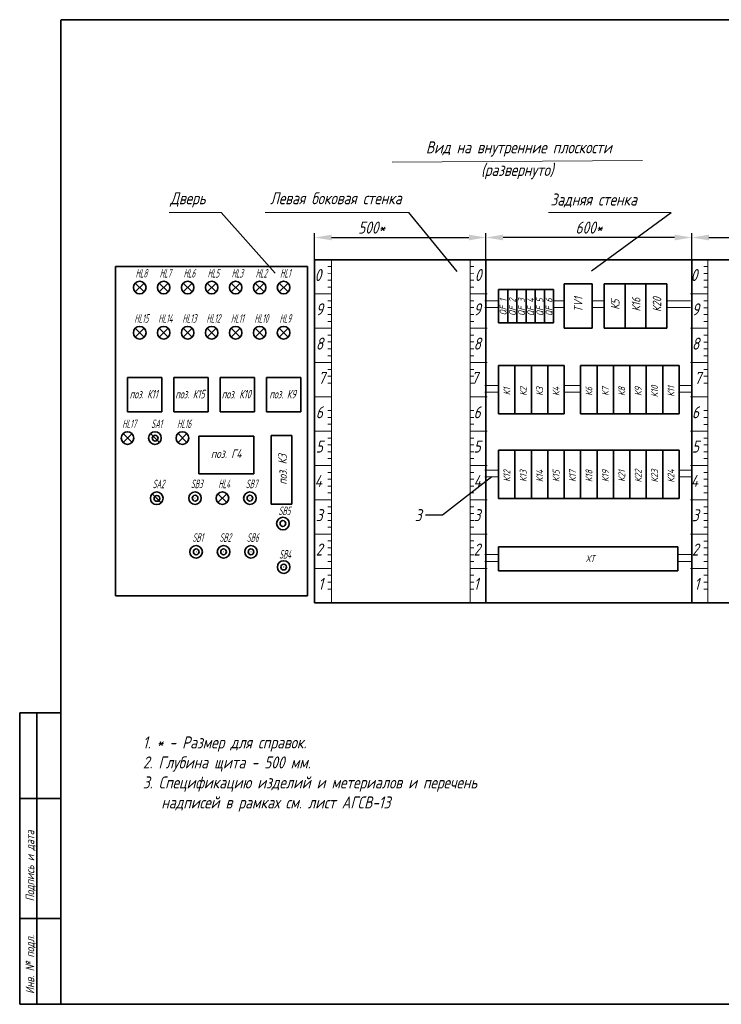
# Model space of a CAD drawing. Header units: millimetres. Extents: x -202 to 205, y 5 to 292.
# Tile 1 of 2: x -202 to 3, y 5 to 292. Entities that reach past the tile are written whole.
import ezdxf
from ezdxf.enums import TextEntityAlignment as Align

# ---------------------------------------------------------------- set-up
doc = ezdxf.new("R2010")
doc.units = ezdxf.units.MM
doc.header["$PDMODE"] = 34
doc.layers.add('НадписиРамки', color=7, linetype='Continuous')
for name, color, linetype, lineweight in [('ОснСхема', 7, 'Continuous', 35), ('Размеры', 7, 'Continuous', 15), ('Рамка', 7, 'Continuous', 35)]:
    doc.layers.add(name, color=color, linetype=linetype, lineweight=lineweight)
doc.styles.add('Надпись', font='GOST.TTF', dxfattribs={"oblique": 15, "height": 3.5})
doc.dimstyles.new('MY', dxfattribs={"dimtxt": 3.5, "dimasz": 5, "dimexe": 1.25, "dimexo": 0, "dimgap": 1.125, "dimtad": 1, "dimdec": 0, "dimlfac": 5, "dimtxsty": 'Надпись', "dimcen": 2.5, "dimadec": 0, "dimazin": 0, "dimtfac": 1, "dimtdec": 0, "dimtmove": 0, "dimatfit": 3, "dimfxl": 0, "dimlwd": 25, "dimarcsym": 0})

# ---------------------------------------------------------------- blocks, each defined once
blk = doc.blocks.new('*D11')
at = {"layer": 'Defpoints', "color": 0, "ltscale": 0.4}
for p in [(-66.04, 228.51), (-66.04, 222.04), (-6.04, 222.04)]:
    blk.add_point(p, dxfattribs=at)
at = {"layer": 'Размеры', "color": 0, "lineweight": -2, "ltscale": 0.4}
for p, q in [((-66.04, 222.04), (-66.04, 229.76)), ((-6.04, 222.04), (-6.04, 229.76))]:
    blk.add_line(p, q, dxfattribs=at)
at = {"layer": 'Размеры', "color": 0, "lineweight": 25, "ltscale": 0.4}
blk.add_line((-11.04, 228.51), (-61.04, 228.51), dxfattribs=at)
at = {"layer": 'Размеры', "color": 0, "ltscale": 0.4}
for points in [[(-61.04, 229.34), (-61.04, 227.68), (-66.04, 228.51)], [(-11.04, 229.34), (-11.04, 227.68), (-6.04, 228.51)]]:
    blk.add_solid(points, dxfattribs=at)
at = {"layer": 'Размеры', "color": 0, "ltscale": 0.4, "insert": (-36.04, 231.39), "char_height": 3.5, "attachment_point": 5, "style": 'Надпись'}
blk.add_mtext('600*', dxfattribs=at)
blk = doc.blocks.new('_None')
blk = doc.blocks.new('*D12')
at = {"layer": 'Defpoints', "color": 0, "ltscale": 0.4}
for p in [(-66.04, 228.51), (-116.04, 222.04), (-66.04, 222.04)]:
    blk.add_point(p, dxfattribs=at)
at = {"layer": 'Размеры', "color": 0, "lineweight": -2, "ltscale": 0.4}
for p, q in [((-116.04, 222.04), (-116.04, 229.76)), ((-66.04, 222.04), (-66.04, 229.76))]:
    blk.add_line(p, q, dxfattribs=at)
at = {"layer": 'Размеры', "color": 0, "lineweight": 25, "ltscale": 0.4}
blk.add_line((-111.04, 228.51), (-71.04, 228.51), dxfattribs=at)
at = {"layer": 'Размеры', "color": 0, "ltscale": 0.4}
for points in [[(-111.04, 229.34), (-111.04, 227.68), (-116.04, 228.51)], [(-71.04, 229.34), (-71.04, 227.68), (-66.04, 228.51)]]:
    blk.add_solid(points, dxfattribs=at)
at = {"layer": 'Размеры', "color": 0, "ltscale": 0.4, "insert": (-99.4, 231.39), "char_height": 3.5, "attachment_point": 5, "style": 'Надпись'}
blk.add_mtext('500*', dxfattribs=at)
blk = doc.blocks.new('*D13')
at = {"layer": 'Defpoints', "color": 0, "ltscale": 0.4}
for p in [(43.96, 228.51), (-6.04, 222.04), (43.96, 222.04)]:
    blk.add_point(p, dxfattribs=at)
at = {"layer": 'Размеры', "color": 0, "lineweight": -2, "ltscale": 0.4}
for p, q in [((-6.04, 222.04), (-6.04, 229.76)), ((43.96, 222.04), (43.96, 229.76))]:
    blk.add_line(p, q, dxfattribs=at)
at = {"layer": 'Размеры', "color": 0, "lineweight": 25, "ltscale": 0.4}
blk.add_line((-1.04, 228.51), (38.96, 228.51), dxfattribs=at)
at = {"layer": 'Размеры', "color": 0, "ltscale": 0.4}
for points in [[(-1.04, 229.34), (-1.04, 227.68), (-6.04, 228.51)], [(38.96, 229.34), (38.96, 227.68), (43.96, 228.51)]]:
    blk.add_solid(points, dxfattribs=at)
at = {"layer": 'Размеры', "color": 0, "ltscale": 0.4, "insert": (18.96, 231.39), "char_height": 3.5, "attachment_point": 5, "style": 'Надпись'}
blk.add_mtext('500*', dxfattribs=at)

msp = doc.modelspace()

# ---------------------------------------------------------------- linework, layer by layer
at = {"layer": 'ОснСхема', "ltscale": 0.4}
for p, q in [((-116.04, 222.04), (-66.04, 222.04)), ((-116.04, 222.04), (-116.04, 122.04)), ((-66.04, 222.04), (-6.04, 222.04)), ((-66.04, 222.04), (-66.04, 122.04)), ((-6.04, 222.04), (43.96, 222.04)), ((-6.04, 122.04), (-6.04, 222.04)), ((-174.04, 220.04), (-174.04, 124.04)), ((-118.04, 220.04), (-174.04, 220.04)), ((-118.04, 124.04), (-118.04, 220.04)), ((-165.71, 215.23), (-168.31, 212.63)), ((-165.71, 212.63), (-168.31, 215.23)), ((-158.72, 215.23), (-161.32, 212.63)), ((-158.72, 212.63), (-161.32, 215.23)), ((-151.72, 215.23), (-154.32, 212.63)), ((-151.72, 212.63), (-154.32, 215.23)), ((-144.73, 215.23), (-147.33, 212.63)), ((-144.73, 212.63), (-147.33, 215.23)), ((-137.73, 215.23), (-140.33, 212.63)), ((-137.73, 212.63), (-140.33, 215.23)), ((-130.73, 215.23), (-133.33, 212.63)), ((-130.73, 212.63), (-133.33, 215.23)), ((-123.74, 212.63), (-126.34, 215.23)), ((-123.74, 215.23), (-126.34, 212.63)), ((-62.38, 213.36), (-59.7, 213.36)), ((-62.38, 203.6), (-62.38, 213.36)), ((-59.7, 213.36), (-57.03, 213.36)), ((-59.7, 203.6), (-59.7, 213.36)), ((-59.7, 203.6), (-59.7, 213.36)), ((-57.03, 213.36), (-54.35, 213.36)), ((-57.03, 203.6), (-57.03, 213.36)), ((-57.03, 203.6), (-57.03, 213.36)), ((-54.35, 213.36), (-51.67, 213.36)), ((-54.35, 203.6), (-54.35, 213.36)), ((-54.35, 203.6), (-54.35, 213.36)), ((-51.67, 213.36), (-49, 213.36)), ((-51.67, 203.6), (-51.67, 213.36)), ((-51.67, 203.6), (-51.67, 213.36)), ((-49, 213.36), (-46.32, 213.36)), ((-49, 203.6), (-49, 213.36)), ((-49, 203.6), (-49, 213.36)), ((-46.32, 203.6), (-46.32, 213.36)), ((-35.07, 215.02), (-43.2, 215.02)), ((-43.2, 215.02), (-43.2, 202.06)), ((-35.07, 202.06), (-35.07, 215.02)), ((-25.48, 215.02), (-31.57, 215.02)), ((-31.57, 215.02), (-31.57, 202.06)), ((-19.39, 215.02), (-25.48, 215.02)), ((-25.48, 215.02), (-25.48, 202.06)), ((-25.48, 202.06), (-25.48, 215.02)), ((-13.3, 215.02), (-19.39, 215.02)), ((-19.39, 215.02), (-19.39, 202.06)), ((-19.39, 202.06), (-19.39, 215.02)), ((-13.3, 202.06), (-13.3, 215.02)), ((-165.71, 199.46), (-168.31, 202.06)), ((-165.71, 202.06), (-168.31, 199.46)), ((-158.72, 199.46), (-161.32, 202.06)), ((-158.72, 202.06), (-161.32, 199.46)), ((-151.72, 199.46), (-154.32, 202.06)), ((-151.72, 202.06), (-154.32, 199.46)), ((-144.73, 199.46), (-147.33, 202.06)), ((-144.73, 202.06), (-147.33, 199.46)), ((-137.73, 199.46), (-140.33, 202.06)), ((-137.73, 202.06), (-140.33, 199.46)), ((-130.73, 199.46), (-133.33, 202.06)), ((-130.73, 202.06), (-133.33, 199.46)), ((-123.74, 199.46), (-126.34, 202.06)), ((-123.74, 202.06), (-126.34, 199.46)), ((-59.7, 203.6), (-62.38, 203.6)), ((-57.03, 203.6), (-59.7, 203.6)), ((-54.35, 203.6), (-57.03, 203.6)), ((-51.67, 203.6), (-54.35, 203.6)), ((-49, 203.6), (-51.67, 203.6)), ((-46.32, 203.6), (-49, 203.6)), ((-43.2, 202.06), (-35.07, 202.06)), ((-31.57, 202.06), (-25.48, 202.06)), ((-25.48, 202.06), (-19.39, 202.06)), ((-19.39, 202.06), (-13.3, 202.06)), ((-62.38, 191.2), (-57.6, 191.2)), ((-62.38, 177.08), (-62.38, 191.2)), ((-57.6, 177.08), (-57.6, 191.2)), ((-57.6, 191.2), (-52.81, 191.2)), ((-57.6, 191.2), (-57.6, 177.08)), ((-52.81, 177.08), (-52.81, 191.2)), ((-52.81, 191.2), (-48.02, 191.2)), ((-52.81, 191.2), (-52.81, 177.08)), ((-48.02, 191.2), (-43.24, 191.2)), ((-48.02, 177.08), (-48.02, 191.2)), ((-48.02, 191.2), (-48.02, 177.08)), ((-43.24, 177.08), (-43.24, 191.2)), ((-43.24, 191.2), (-43.24, 177.08)), ((-38.45, 177.08), (-38.45, 191.2)), ((-38.45, 191.2), (-33.66, 191.2)), ((-38.45, 191.2), (-38.45, 177.08)), ((-33.66, 177.08), (-33.66, 191.2)), ((-33.66, 191.2), (-28.88, 191.2)), ((-33.66, 191.2), (-33.66, 177.08)), ((-28.88, 177.08), (-28.88, 191.2)), ((-28.88, 191.2), (-24.09, 191.2)), ((-28.88, 191.2), (-28.88, 177.08)), ((-24.09, 177.08), (-24.09, 191.2)), ((-24.09, 191.2), (-19.31, 191.2)), ((-24.09, 191.2), (-24.09, 177.08)), ((-19.31, 177.08), (-19.31, 191.2)), ((-19.31, 191.2), (-14.52, 191.2)), ((-19.31, 191.2), (-19.31, 177.08)), ((-14.52, 177.08), (-14.52, 191.2)), ((-14.52, 191.2), (-9.73, 191.2)), ((-14.52, 191.2), (-14.52, 177.08)), ((-9.73, 191.2), (-9.73, 177.08)), ((-160.53, 187.66), (-170.53, 187.66)), ((-170.53, 187.66), (-170.53, 177.66)), ((-160.53, 177.66), (-160.53, 187.66)), ((-147.03, 187.66), (-157.03, 187.66)), ((-157.03, 187.66), (-157.03, 177.66)), ((-147.03, 177.66), (-147.03, 187.66)), ((-143.53, 187.66), (-143.53, 177.66)), ((-133.53, 187.66), (-143.53, 187.66)), ((-133.53, 177.66), (-133.53, 187.66)), ((-120.03, 187.66), (-130.03, 187.66)), ((-130.03, 187.66), (-130.03, 177.66)), ((-120.03, 177.66), (-120.03, 187.66)), ((-170.53, 177.66), (-160.53, 177.66)), ((-157.03, 177.66), (-147.03, 177.66)), ((-143.53, 177.66), (-133.53, 177.66)), ((-130.03, 177.66), (-120.03, 177.66)), ((-57.6, 177.08), (-62.38, 177.08)), ((-52.81, 177.08), (-57.6, 177.08)), ((-48.02, 177.08), (-52.81, 177.08)), ((-43.24, 177.08), (-48.02, 177.08)), ((-33.66, 177.08), (-38.45, 177.08)), ((-28.88, 177.08), (-33.66, 177.08)), ((-24.09, 177.08), (-28.88, 177.08)), ((-19.31, 177.08), (-24.09, 177.08)), ((-14.52, 177.08), (-19.31, 177.08)), ((-9.73, 177.08), (-14.52, 177.08)), ((-169.23, 168.75), (-171.83, 171.35)), ((-169.22, 171.35), (-171.82, 168.75)), ((-161.26, 168.75), (-163.86, 171.35)), ((-153.23, 168.75), (-155.83, 171.35)), ((-153.22, 171.35), (-155.82, 168.75)), ((-149.75, 170.6), (-149.75, 159.6)), ((-133.75, 170.6), (-149.75, 170.6)), ((-133.75, 159.6), (-133.75, 170.6)), ((-128.63, 170.76), (-122.63, 170.76)), ((-128.63, 170.76), (-128.63, 150.76)), ((-122.63, 150.76), (-122.63, 170.76)), ((-62.38, 152.41), (-62.38, 166.53)), ((-62.38, 166.53), (-57.6, 166.53)), ((-57.6, 166.53), (-57.6, 152.41)), ((-57.6, 166.53), (-52.81, 166.53)), ((-57.6, 152.41), (-57.6, 166.53)), ((-52.81, 166.53), (-52.81, 152.41)), ((-52.81, 166.53), (-48.02, 166.53)), ((-52.81, 152.41), (-52.81, 166.53)), ((-48.02, 166.53), (-43.24, 166.53)), ((-48.02, 166.53), (-48.02, 152.41)), ((-48.02, 152.41), (-48.02, 166.53)), ((-43.24, 166.53), (-43.24, 152.41)), ((-43.24, 166.53), (-38.45, 166.53)), ((-43.24, 152.41), (-43.24, 166.53)), ((-38.45, 166.53), (-38.45, 152.41)), ((-38.45, 166.53), (-33.66, 166.53)), ((-38.45, 152.41), (-38.45, 166.53)), ((-33.66, 166.53), (-33.66, 152.41)), ((-33.66, 166.53), (-28.88, 166.53)), ((-33.66, 152.41), (-33.66, 166.53)), ((-28.88, 166.53), (-28.88, 152.41)), ((-28.88, 166.53), (-24.09, 166.53)), ((-28.88, 152.41), (-28.88, 166.53)), ((-24.09, 166.53), (-24.09, 152.41)), ((-24.09, 166.53), (-19.31, 166.53)), ((-24.09, 152.41), (-24.09, 166.53)), ((-19.31, 166.53), (-19.31, 152.41)), ((-19.31, 166.53), (-14.52, 166.53)), ((-19.31, 152.41), (-19.31, 166.53)), ((-14.52, 152.41), (-14.52, 166.53)), ((-14.52, 166.53), (-9.73, 166.53)), ((-14.52, 166.53), (-14.52, 152.41)), ((-14.52, 166.53), (-14.52, 152.41)), ((-9.73, 166.53), (-9.73, 152.41)), ((-149.75, 159.6), (-133.75, 159.6)), ((-160.73, 151.2), (-163.33, 153.8)), ((-141.58, 153.83), (-144.18, 151.23)), ((-141.58, 151.23), (-144.18, 153.83)), ((-57.6, 152.41), (-62.38, 152.41)), ((-52.81, 152.41), (-57.6, 152.41)), ((-48.02, 152.41), (-52.81, 152.41)), ((-43.24, 152.41), (-48.02, 152.41)), ((-38.45, 152.41), (-43.24, 152.41)), ((-33.66, 152.41), (-38.45, 152.41)), ((-28.88, 152.41), (-33.66, 152.41)), ((-24.09, 152.41), (-28.88, 152.41)), ((-19.31, 152.41), (-24.09, 152.41)), ((-14.52, 152.41), (-19.31, 152.41)), ((-9.73, 152.41), (-14.52, 152.41)), ((-128.63, 150.76), (-122.63, 150.76)), ((-62.38, 138.35), (-10.07, 138.35)), ((-62.38, 131.35), (-62.38, 138.35)), ((-10.07, 138.35), (-10.07, 131.35)), ((-10.07, 131.35), (-62.38, 131.35)), ((-174.04, 124.04), (-118.04, 124.04)), ((-116.04, 122.04), (-66.04, 122.04)), ((-66.04, 122.04), (-6.04, 122.04)), ((43.96, 122.04), (-6.04, 122.04))]:
    msp.add_line(p, q, dxfattribs=at)
for centre, radius in [((-167.01, 213.93), 1.84), ((-160.02, 213.93), 1.84), ((-153.02, 213.93), 1.84), ((-146.02, 213.93), 1.84), ((-139.03, 213.93), 1.84), ((-132.03, 213.93), 1.84), ((-125.04, 213.93), 1.84), ((-167.01, 200.76), 1.84), ((-160.02, 200.76), 1.84), ((-153.02, 200.76), 1.84), ((-146.02, 200.76), 1.84), ((-139.03, 200.76), 1.84), ((-132.03, 200.76), 1.84), ((-125.04, 200.76), 1.84), ((-170.56, 170.05), 1.84), ((-162.56, 170.05), 1.84), ((-162.51, 170.02), 0.838), ((-154.56, 170.05), 1.84), ((-162.03, 152.51), 1.84), ((-161.97, 152.47), 0.838), ((-150.88, 152.53), 1.84), ((-150.85, 152.53), 0.838), ((-142.88, 152.53), 1.84), ((-134.88, 152.53), 1.84), ((-134.88, 152.53), 0.838), ((-125.24, 145.14), 1.84), ((-125.24, 145.14), 0.838), ((-150.56, 136.89), 1.84), ((-142.56, 136.89), 1.84), ((-134.56, 136.89), 1.84), ((-150.53, 136.89), 0.838), ((-142.56, 136.89), 0.838), ((-134.56, 136.89), 0.838), ((-125.03, 132.45), 1.84), ((-125.03, 132.45), 0.838)]:
    msp.add_circle(centre, radius, dxfattribs=at)
at = {"layer": 'Размеры', "ltscale": 0.4}
for p, q in [((-20.36, 250.94), (-93.43, 250.49)), ((-143.29, 235.8), (-158.4, 235.8)), ((-88.53, 235.8), (-130.44, 235.8)), ((-12.09, 235.8), (-47.86, 235.8)), ((-111.04, 222.06), (-111.04, 182.06)), ((-70.7, 222.06), (-70.7, 182.06)), ((-1.38, 222.05), (-1.38, 182.05)), ((-111.04, 220.06), (-112.15, 220.07)), ((-70.7, 220.06), (-69.59, 220.07)), ((-1.38, 220.05), (-2.49, 220.06)), ((-111.04, 218.06), (-112.15, 218.07)), ((-111.04, 216.06), (-112.15, 216.07)), ((-70.7, 218.06), (-69.59, 218.07)), ((-70.7, 216.06), (-69.59, 216.07)), ((-1.38, 218.05), (-2.49, 218.06)), ((-1.38, 216.05), (-2.49, 216.06)), ((-111.04, 214.06), (-112.15, 214.07)), ((-70.7, 214.06), (-69.59, 214.07)), ((-1.38, 214.05), (-2.49, 214.06)), ((-111.04, 212.06), (-116.04, 212.07)), ((-111.05, 210.06), (-112.16, 210.06)), ((-70.7, 212.06), (-65.7, 212.07)), ((-70.69, 210.06), (-69.57, 210.06)), ((-62.38, 210.06), (-66.38, 210.06)), ((-43.2, 210.06), (-46.32, 210.06)), ((-31.57, 210.06), (-35.07, 210.06)), ((-6.38, 210.06), (-13.3, 210.06)), ((-1.38, 212.05), (-6.38, 212.06)), ((-1.39, 210.05), (-2.5, 210.05)), ((-111.05, 208.06), (-112.16, 208.06)), ((-70.69, 208.06), (-69.57, 208.06)), ((-62.38, 208.06), (-66.38, 208.06)), ((-43.2, 208.06), (-46.32, 208.06)), ((-31.57, 208.06), (-35.07, 208.06)), ((-6.38, 208.06), (-13.3, 208.06)), ((-1.39, 208.05), (-2.5, 208.05)), ((-111.05, 206.06), (-112.16, 206.06)), ((-111.05, 204.06), (-112.16, 204.06)), ((-70.69, 206.06), (-69.57, 206.06)), ((-70.69, 204.06), (-69.57, 204.06)), ((-1.39, 206.05), (-2.5, 206.05)), ((-1.39, 204.05), (-2.5, 204.05)), ((-111.04, 202.06), (-116.04, 202.06)), ((-70.7, 202.06), (-65.7, 202.06)), ((-1.38, 202.05), (-6.38, 202.05)), ((-111.04, 200.06), (-112.15, 200.06)), ((-111.04, 198.06), (-112.15, 198.06)), ((-70.7, 200.06), (-69.59, 200.06)), ((-70.7, 198.06), (-69.59, 198.06)), ((-1.38, 200.05), (-2.49, 200.05)), ((-1.38, 198.05), (-2.49, 198.05)), ((-111.04, 196.06), (-112.15, 196.06)), ((-70.7, 196.06), (-69.59, 196.06)), ((-1.38, 196.05), (-2.49, 196.05)), ((-111.04, 194.06), (-112.15, 194.06)), ((-70.7, 194.06), (-69.59, 194.06)), ((-1.38, 194.05), (-2.49, 194.05)), ((-111.04, 192.06), (-116.04, 192.06)), ((-111.04, 190.06), (-112.15, 190.06)), ((-70.7, 192.06), (-65.7, 192.06)), ((-70.7, 190.06), (-69.59, 190.06)), ((-1.38, 192.05), (-6.38, 192.05)), ((-1.38, 190.05), (-2.49, 190.05)), ((-111.04, 188.06), (-112.15, 188.06)), ((-70.7, 188.06), (-69.59, 188.06)), ((-1.38, 188.05), (-2.49, 188.05)), ((-111.04, 186.06), (-112.15, 186.06)), ((-70.7, 186.06), (-69.59, 186.06)), ((-62.38, 185.4), (-66.38, 185.4)), ((-38.45, 185.4), (-43.24, 185.4)), ((-6.04, 185.4), (-9.73, 185.4)), ((-1.38, 186.05), (-2.49, 186.05)), ((-111.04, 182.06), (-116.04, 182.06)), ((-111.04, 182.06), (-111.04, 122.05)), ((-70.7, 182.06), (-70.7, 122.05)), ((-70.7, 182.06), (-65.7, 182.06)), ((-62.38, 183.4), (-66.38, 183.4)), ((-38.45, 183.4), (-43.24, 183.4)), ((-6.04, 183.4), (-9.73, 183.4)), ((-1.38, 182.05), (-6.38, 182.05)), ((-1.38, 182.05), (-1.38, 122.04)), ((-111.04, 178.06), (-112.15, 178.06)), ((-70.7, 178.06), (-69.59, 178.06)), ((-1.38, 178.05), (-2.49, 178.05)), ((-111.04, 176.06), (-112.15, 176.06)), ((-70.7, 176.06), (-69.59, 176.06)), ((-1.38, 176.05), (-2.49, 176.05)), ((-111.04, 174.06), (-112.15, 174.06)), ((-70.7, 174.06), (-69.59, 174.06)), ((-1.38, 174.05), (-2.49, 174.05)), ((-111.04, 172.06), (-116.04, 172.06)), ((-111.04, 170.06), (-112.15, 170.06)), ((-70.7, 172.06), (-65.7, 172.06)), ((-70.7, 170.06), (-69.59, 170.06)), ((-1.38, 172.05), (-6.38, 172.05)), ((-1.38, 170.05), (-2.49, 170.05)), ((-111.04, 168.06), (-112.15, 168.06)), ((-70.7, 168.06), (-69.59, 168.06)), ((-1.38, 168.05), (-2.49, 168.05)), ((-111.04, 166.06), (-112.15, 166.06)), ((-111.04, 164.06), (-112.15, 164.06)), ((-70.7, 166.06), (-69.59, 166.06)), ((-70.7, 164.06), (-69.59, 164.06)), ((-1.38, 166.05), (-2.49, 166.05)), ((-1.38, 164.05), (-2.49, 164.05)), ((-111.04, 162.05), (-116.04, 162.05)), ((-70.7, 162.05), (-65.7, 162.05)), ((-62.38, 160.74), (-66.38, 160.74)), ((-6.04, 160.74), (-9.73, 160.74)), ((-1.38, 162.04), (-6.38, 162.04)), ((-111.04, 160.05), (-112.15, 160.06)), ((-111.04, 158.05), (-112.15, 158.06)), ((-70.7, 160.05), (-69.59, 160.06)), ((-70.7, 158.05), (-69.59, 158.06)), ((-62.38, 158.74), (-66.38, 158.74)), ((-6.04, 158.74), (-9.73, 158.74)), ((-1.38, 160.04), (-2.49, 160.05)), ((-1.38, 158.04), (-2.49, 158.05)), ((-111.04, 156.05), (-112.15, 156.06)), ((-70.7, 156.05), (-69.59, 156.06)), ((-1.38, 156.04), (-2.49, 156.05)), ((-111.04, 154.05), (-112.15, 154.06)), ((-70.7, 154.05), (-69.59, 154.06)), ((-1.38, 154.04), (-2.49, 154.05)), ((-111.04, 152.05), (-116.04, 152.06)), ((-111.05, 150.05), (-112.16, 150.05)), ((-70.7, 152.05), (-65.7, 152.06)), ((-70.69, 150.05), (-69.57, 150.05)), ((-1.38, 152.04), (-6.38, 152.05)), ((-1.39, 150.04), (-2.5, 150.04)), ((-111.05, 148.05), (-112.16, 148.05)), ((-70.69, 148.05), (-69.57, 148.05)), ((-1.39, 148.04), (-2.5, 148.04)), ((-111.05, 146.05), (-112.16, 146.05)), ((-111.05, 144.05), (-112.16, 144.05)), ((-70.69, 146.05), (-69.57, 146.05)), ((-70.69, 144.05), (-69.57, 144.05)), ((-1.39, 146.04), (-2.5, 146.04)), ((-1.39, 144.04), (-2.5, 144.04)), ((-111.04, 142.05), (-116.04, 142.05)), ((-70.7, 142.05), (-65.7, 142.05)), ((-1.38, 142.04), (-6.38, 142.04)), ((-111.04, 140.05), (-112.15, 140.05)), ((-111.04, 138.05), (-112.15, 138.05)), ((-70.7, 140.05), (-69.59, 140.05)), ((-70.7, 138.05), (-69.59, 138.05)), ((-1.38, 140.04), (-2.49, 140.04)), ((-1.38, 138.04), (-2.49, 138.04)), ((-111.04, 136.05), (-112.15, 136.05)), ((-70.7, 136.05), (-69.59, 136.05)), ((-62.38, 136.07), (-66.38, 136.07)), ((-6.04, 136.07), (-10.07, 136.07)), ((-1.38, 136.04), (-2.49, 136.04)), ((-111.04, 132.05), (-116.04, 132.05)), ((-111.04, 134.05), (-112.15, 134.05)), ((-70.7, 134.05), (-69.59, 134.05)), ((-70.7, 132.05), (-65.7, 132.05)), ((-62.38, 134.07), (-66.38, 134.07)), ((-6.04, 134.07), (-10.07, 134.07)), ((-1.38, 132.04), (-6.38, 132.04)), ((-1.38, 134.04), (-2.49, 134.04)), ((-111.04, 130.05), (-112.15, 130.05)), ((-70.7, 130.05), (-69.59, 130.05)), ((-1.38, 130.04), (-2.49, 130.04)), ((-111.04, 128.05), (-112.15, 128.05)), ((-70.7, 128.05), (-69.59, 128.05)), ((-1.38, 128.04), (-2.49, 128.04)), ((-111.04, 126.05), (-112.15, 126.05)), ((-70.7, 126.05), (-69.59, 126.05)), ((-1.38, 126.04), (-2.49, 126.04))]:
    msp.add_line(p, q, dxfattribs=at)
for centre in [(-166.98, 213.93), (-159.98, 213.93), (-152.98, 213.93), (-145.99, 213.93), (-138.99, 213.93), (-132, 213.93), (-125, 213.93), (-166.98, 200.76), (-159.98, 200.76), (-152.98, 200.76), (-145.99, 200.76), (-138.99, 200.76), (-132, 200.76), (-125, 200.76), (-170.53, 170.05), (-162.53, 170.05), (-154.53, 170.05), (-161.99, 152.5), (-150.85, 152.53), (-142.85, 152.53), (-134.85, 152.53), (-150.53, 136.89), (-142.53, 136.89), (-134.53, 136.89), (-125, 132.45)]:
    msp.add_circle(centre, 0.0378, dxfattribs=at)
at = {"layer": 'Рамка'}
for p, q in [((-190, 5), (-190, 292)), ((-189.88, 292), (205, 292)), ((-190, 90), (-202, 90)), ((-202, 5), (-202, 90)), ((-197, 5), (-197, 90)), ((-190, 65), (-202, 65)), ((-190, 30), (-202, 30)), ((-190, 5), (-202, 5)), ((-190, 5), (205, 5))]:
    msp.add_line(p, q, dxfattribs=at)

# ---------------------------------------------------------------- texts
at = {"layer": 'НадписиРамки', "style": 'Надпись', "oblique": 15}
for s, p in [('Подпись и дата', (-197, 35)), ('Инв. № подл.', (-197, 8))]:
    msp.add_text(s, height=2.5, rotation=90, dxfattribs=at).set_placement(p, align=Align.BOTTOM_LEFT)
at = {"layer": 'ОснСхема', "ltscale": 0.4, "style": 'Надпись', "oblique": 15}
for s, height, p in [('QF 1', 2, (-60.04, 208.18)), ('QF 2', 2, (-57.36, 208.18)), ('QF 3', 2, (-54.69, 208.18)), ('QF 4', 2, (-52.01, 208.18)), ('QF 5', 2, (-49.33, 208.18)), ('QF 6', 2, (-46.66, 208.18)), ('TV1', 2.5, (-37.89, 208.94)), ('К5', 2.5, (-27.11, 208.94)), ('К16', 2.5, (-21.02, 208.94)), ('К20', 2.5, (-14.93, 208.94)), ('К1', 2, (-58.96, 183.64)), ('К2', 2, (-54.18, 183.64)), ('К3', 2, (-49.39, 183.64)), ('К4', 2, (-44.6, 183.64)), ('К6', 2, (-35.03, 183.64)), ('К7', 2, (-30.25, 183.64)), ('К8', 2, (-25.46, 183.64)), ('К9', 2, (-20.67, 183.64)), ('К10', 2, (-15.89, 183.64)), ('К11', 2, (-11.1, 183.64)), ('поз. К3', 2.5, (-124.12, 160.91)), ('К12', 2, (-58.96, 158.98)), ('К13', 2, (-54.18, 158.98)), ('К14', 2, (-49.39, 158.98)), ('К15', 2, (-44.6, 158.98)), ('К17', 2, (-39.82, 158.98)), ('К18', 2, (-35.03, 158.98)), ('К19', 2, (-30.25, 158.98)), ('К21', 2, (-25.46, 158.98)), ('К22', 2, (-20.67, 158.98)), ('К23', 2, (-15.89, 158.98)), ('К24', 2, (-11.1, 158.98))]:
    msp.add_text(s, height=height, rotation=90, dxfattribs=at).set_placement(p, align=Align.CENTER)
at = {"layer": 'ОснСхема', "ltscale": 0.4, "style": 'Надпись', "oblique": 15, "width": 0.75}
for s, p in [('поз. К11', (-165.85, 181.61)), ('поз. К15', (-152.35, 181.61)), ('поз. К10', (-138.85, 181.61)), ('поз. К9', (-125.35, 181.61))]:
    msp.add_text(s, height=2.5, dxfattribs=at).set_placement(p, align=Align.CENTER)
at = {"layer": 'ОснСхема', "ltscale": 0.4, "style": 'Надпись', "oblique": 15}
for s, height, p in [('поз. Г4', 2.5, (-141.79, 164.25)), ('ХТ', 2, (-35.65, 133.92))]:
    msp.add_text(s, height=height, dxfattribs=at).set_placement(p, align=Align.CENTER)
at = {"layer": 'Размеры', "ltscale": 0.4, "style": 'Надпись', "oblique": 15}
for s, p in [('Вид на внутренние плоскости', (-56.48, 253.04)), ('(развернуто)', (-56.94, 246.45))]:
    msp.add_text(s, height=3.5, dxfattribs=at).set_placement(p, align=Align.CENTER)
for s, p in [('Дверь', (-158.12, 238.19)), ('Левая боковая стенка', (-128.99, 238.2)), ('Задняя стенка', (-47.26, 237.83)), ('0', (-116.01, 215.83)), ('0', (-69.3, 215.83)), ('0', (-6.35, 215.82)), ('9', (-115.66, 205.83)), ('9', (-69.65, 205.83)), ('9', (-6, 205.82)), ('8', (-115.66, 195.83)), ('8', (-69.65, 195.83)), ('8', (-6, 195.82)), ('7', (-114.96, 185.83)), ('7', (-70.35, 185.83)), ('7', (-5.3, 185.82)), ('6', (-115.66, 175.82)), ('6', (-69.65, 175.82)), ('6', (-6, 175.81)), ('5', (-115.66, 165.82)), ('5', (-69.65, 165.82)), ('5', (-6, 165.81)), ('4', (-116.01, 155.82)), ('4', (-69.65, 155.82)), ('4', (-6.35, 155.81)), ('3', (-115.66, 145.82)), ('3', (-69.65, 145.82)), ('3', (-6, 145.81)), ('2', (-115.66, 135.82)), ('2', (-69.65, 135.82)), ('2', (-6, 135.81)), ('1', (-114.96, 125.82)), ('1', (-69.65, 125.82)), ('1', (-5.3, 125.81))]:
    msp.add_text(s, height=3.5, dxfattribs=at).set_placement(p)
at = {"layer": 'Размеры', "ltscale": 0.4, "style": 'Надпись', "oblique": 15, "width": 0.6}
for s, p in [('HL8', (-166.53, 216.84)), ('HL7', (-159.53, 216.84)), ('HL6', (-152.54, 216.84)), ('HL5', (-145.54, 216.84)), ('HL3', (-138.55, 216.84)), ('HL2', (-131.55, 216.84)), ('HL1', (-124.56, 216.84)), ('HL15', (-166.53, 203.67)), ('HL14', (-159.53, 203.67)), ('HL13', (-152.54, 203.67)), ('HL12', (-145.54, 203.67)), ('HL11', (-138.55, 203.67)), ('HL10', (-131.55, 203.67)), ('HL9', (-124.56, 203.67)), ('HL17', (-170.08, 172.96)), ('SA1', (-162.08, 172.96)), ('HL16', (-154.08, 172.96)), ('SA2', (-161.55, 155.42)), ('SB3', (-150.4, 155.44)), ('HL4', (-142.4, 155.44)), ('SB7', (-134.4, 155.44)), ('SB5', (-124.83, 147.59)), ('SB1', (-150.08, 139.8)), ('SB2', (-142.08, 139.8)), ('SB6', (-134.08, 139.8)), ('SB4', (-124.63, 134.91))]:
    msp.add_text(s, height=2.5, dxfattribs=at).set_placement(p, align=Align.CENTER)
at = {"layer": 'Размеры', "ltscale": 0.4, "char_height": 3.5, "style": 'Надпись'}
for s, insert, width, attachment_point in [('3', (-84.82, 149.33), 3, 3), ('1. * - {\\fGOST|b0|i0|c204|p34;Размер для справок.\\P2. Глубина щита - 500 мм.\\P3. Спецификацию изделий и метериалов и перечень\\P   надписей в рамках см. лист АГСВ-13}', (-166.09, 83.09), 142.7899, 1)]:
    msp.add_mtext(s, dxfattribs=dict(at, insert=insert, width=width, attachment_point=attachment_point))

# ---------------------------------------------------------------- dimensions: what is measured, and where the dimension line sits
at = {"layer": 'Размеры', "ltscale": 0.4}
dim = msp.add_linear_dim(base=(-66.04, 228.51), p1=(-116.04, 222.04), p2=(-66.04, 222.04), text='500*', dimstyle='MY', override={"dimldrblk": 'None'}, dxfattribs=at)
dim.commit()
dim.dimension.update_dxf_attribs({"geometry": '*D12', "text_midpoint": (-99.4, 228.51), "dimtype": 160})
for base, p2, text, picture, middle in [((-66.04, 228.51), (-66.04, 222.04), '600*', '*D11', (-36.04, 231.39)), ((43.96, 228.51), (43.96, 222.04), '500*', '*D13', (18.96, 231.39))]:
    dim = msp.add_linear_dim(base=base, p1=(-6.04, 222.04), p2=p2, text=text, dimstyle='MY', override={"dimldrblk": 'None'}, dxfattribs=at)
    dim.commit()
    dim.dimension.update_dxf_attribs({"geometry": picture, "text_midpoint": middle})

# ---------------------------------------------------------------- leaders
for points in [[(-127.49, 218.08), (-143.29, 235.8)], [(-74.41, 218.57), (-88.53, 235.8)], [(-35.24, 218.78), (-12.09, 235.8)]]:
    msp.add_leader(points, dimstyle='MY', override={"dimgap": 1.125, "dimtad": 0, "dimldrblk": 'None'}, dxfattribs=at)
at = {"layer": 'Размеры', "ltscale": 0.4, "annotation_type": 0, "has_hookline": 1, "hookline_direction": 1, "text_width": 2.69}
msp.add_leader([(-64.38, 158.74), (-78.69, 147.58), (-83.69, 147.58)], dimstyle='MY', override={"dimgap": 1.125, "dimtad": 0, "dimldrblk": 'None'}, dxfattribs=at)

doc.saveas('drawing.dxf')
